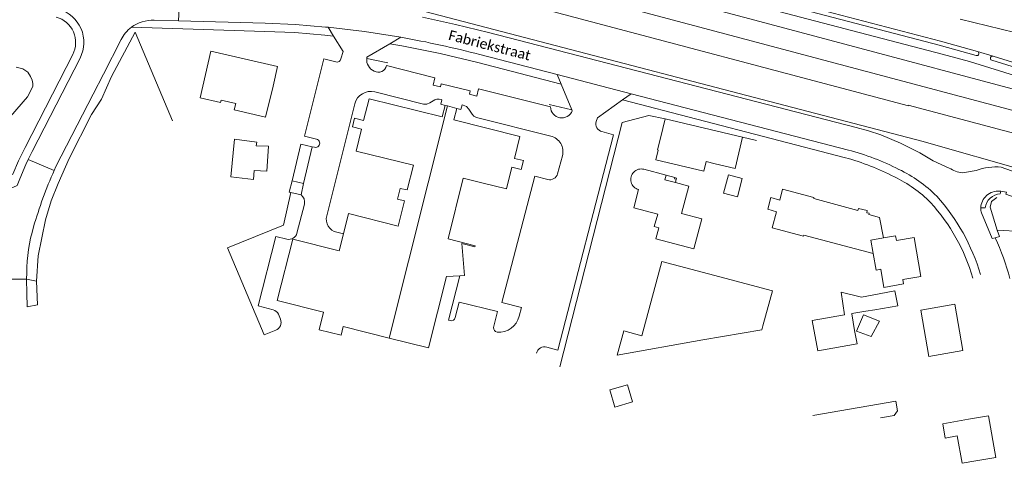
# Model space of a CAD drawing. Extents: x 177628 to 188968, y 384226 to 390673.
# Tile 110 of 256: x 183073 to 183318, y 385094 to 385204. Entities that reach past the tile are written whole.
import ezdxf

# ---------------------------------------------------------------- set-up
doc = ezdxf.new("R2010")
doc.units = 0
for name, color, linetype, lineweight in [('B01_T', 14, 'Continuous', 9), ('B02_F', 14, 'Continuous', 9), ('B02_T', 14, 'Continuous', 9), ('B07_D', 14, 'Continuous', 9), ('B11_S', 14, 'Continuous', 9), ('B14_F', 14, 'Continuous', 9), ('Q01_T', 253, 'Continuous', 9), ('T01_F', 253, 'Continuous', 9), ('T02_T', 253, 'RASTER', 9), ('T03_F', 253, 'Continuous', 9), ('T03_T', 253, 'Continuous', 9), ('T04_F', 253, 'HAAG', 9), ('T22_F', 253, 'Continuous', 9), ('V00_F', 8, 'Continuous', 9), ('V00_T', 8, 'Continuous', 9), ('Z06', 7, 'Continuous', 9)]:
    doc.layers.add(name, color=color, linetype=linetype, lineweight=lineweight)
doc.styles.add('Legend', font='calibri.ttf')
doc.linetypes.add('HAAG', pattern='A,4,-1,[5,TOPOCAD.SHX,S=0.35,R=0,X=-0.35,Y=-0.35],-1', length=6)
doc.linetypes.add('RASTER', pattern='A,4,-1,[4,TOPOCAD.SHX,S=0.5,R=0,X=-0.5,Y=0],-1', length=6)

msp = doc.modelspace()

# ---------------------------------------------------------------- linework, layer by layer
at = {"layer": 'B01_T', "linetype": 'Continuous'}
for points in [[(183123.001, 385183.401), (183117.947, 385184.562), (183120.606, 385196.148), (183137.175, 385192.345), (183136.053, 385187.454)], [(183126.785, 385183.098), (183126.415, 385181.54), (183134.173, 385179.697), (183136.053, 385187.454)], [(183123.001, 385183.401), (183123.135, 385183.966)], [(183153.544, 385150.751), (183154.82, 385155.75), (183167.139, 385152.624), (183168.675, 385158.909), (183166.93, 385159.35), (183167.6, 385162), (183169.365, 385161.647), (183170.89, 385167.78), (183156.67, 385171.31), (183158.01, 385176.75), (183155.74, 385177.31), (183156.31, 385179.43), (183158.55, 385178.9), (183159.91, 385184.3), (183178.02, 385179.77), (183178.77, 385182.64)], [(183178.77, 385182.64), (183179.341, 385182.496)], [(183181.66, 385181.91), (183179.341, 385182.496)], [(183179.51, 385149.49), (183183.3, 385164.59), (183188.229, 385163.345), (183194.03, 385161.88), (183195.38, 385167.3), (183197.65, 385166.75), (183198.22, 385168.92), (183195.98, 385169.49), (183197.32, 385174.9), (183180.92, 385179.04), (183181.66, 385181.91)], [(183233.442, 385179.345), (183232.289, 385174.497)], [(183252.685, 385174.771), (183233.442, 385179.345)], [(183245.902, 385168.136), (183243.619, 385168.702), (183243.036, 385166.273), (183231.112, 385169.138), (183231.689, 385171.538), (183231.572, 385171.566), (183232.289, 385174.497)], [(183245.902, 385168.136), (183250.829, 385166.965), (183252.685, 385174.771)], [(183145.79, 385172.35), (183142.917, 385173.049), (183140.755, 385163.942)], [(183145.79, 385172.35), (183143.63, 385163.25)], [(183228.165, 385166.768), (183233.666, 385165.334)], [(183140.755, 385163.942), (183140.085, 385161.12)], [(183233.666, 385165.334), (183233.361, 385164.164)], [(183233.361, 385164.164), (183235.974, 385163.452)], [(183233.666, 385165.334), (183235.872, 385164.714)], [(183236.202, 385164.297), (183235.789, 385164.409), (183235.872, 385164.714)], [(183235.872, 385164.714), (183236.285, 385164.601), (183236.202, 385164.297)], [(183236.202, 385164.297), (183235.974, 385163.452)], [(183143.63, 385163.25), (183143.009, 385160.416)], [(183231.142, 385149.496), (183231.832, 385152.212), (183230.708, 385152.52), (183231.588, 385155.587), (183225.641, 385157.176), (183226.855, 385161.717)], [(183235.974, 385163.452), (183239.296, 385162.548), (183237.486, 385155.785), (183242.519, 385154.438), (183240.528, 385147), (183231.142, 385149.496)], [(183261.899, 385159.136), (183262.617, 385161.842), (183270.351, 385159.789), (183270.36, 385159.514), (183281.345, 385156.564), (183281.486, 385157.054), (183283.656, 385156.499), (183283.511, 385155.993), (183284.096, 385155.832), (183284.029, 385155.555), (183286.726, 385154.833), (183287.639, 385149.709)], [(183143.009, 385160.416), (183140.471, 385161.027), (183140.085, 385161.12)], [(183261.899, 385159.136), (183259.678, 385159.726), (183258.908, 385156.829), (183261.129, 385156.239)], [(183261.129, 385156.239), (183260.05, 385152.19), (183267.79, 385150.13), (183267.88, 385150.4), (183285.13, 385145.82)], [(183152.455, 385146.483), (183140.953, 385149.418), (183137.069, 385134.196), (183148.57, 385131.261)], [(183152.455, 385146.483), (183153.544, 385150.751)], [(183182.427, 385140.332), (183183.573, 385140.407), (183182.963, 385148.293), (183186.192, 385147.483), (183186.27, 385147.793), (183179.51, 385149.49)], [(183287.639, 385149.709), (183290.68, 385150.236), (183290.882, 385149.039), (183295.316, 385149.829), (183296.989, 385140.165), (183292.475, 385139.376), (183292.674, 385138.294), (183287.747, 385137.441)], [(183285.13, 385145.82), (183285.84, 385141.72), (183287.03, 385141.923), (183287.747, 385137.441)], [(183164.918, 385124.837), (183174.64, 385122.39), (183179.113, 385140.114)], [(183179.113, 385140.114), (183182.427, 385140.332)], [(183305.404, 385133.249), (183296.915, 385131.76), (183298.939, 385120.226), (183307.427, 385121.715), (183305.404, 385133.249)], [(183164.918, 385124.837), (183153.46, 385127.72), (183152.95, 385125.55), (183147.46, 385126.91), (183148.57, 385131.261)], [(183308.835, 385104.684), (183313.76, 385105.55), (183315.58, 385095.2), (183310.656, 385094.334)], [(183308.835, 385104.684), (183302.413, 385103.555), (183303.038, 385100.003), (183305.998, 385100.523), (183307.193, 385093.725), (183310.656, 385094.334)]]:
    msp.add_lwpolyline(points, dxfattribs=at)
msp.add_arc((183227.498, 385164.246), 2.609, 75.19702, 255.72383, dxfattribs=at)
at = {"layer": 'B02_F', "linetype": 'Continuous'}
for points in [[(183284.882, 385135.523), (183282.223, 385135.034)], [(183285.513, 385131.878), (183291.228, 385132.847), (183290.495, 385136.555), (183284.882, 385135.523)], [(183283.3, 385131.503), (183285.513, 385131.878)], [(183271.349, 385121.697), (183281.1, 385123.437), (183280.504, 385126.744)]]:
    msp.add_lwpolyline(points, dxfattribs=at)
at = {"layer": 'B02_T', "linetype": 'Continuous'}
for points in [[(183257.743, 385127.903), (183260.066, 385136.598), (183247.002, 385140.088)], [(183270.131, 385105.576), (183290.722, 385109.187), (183291.14, 385106.801), (183290.313, 385105.634), (183286.932, 385105.002)]]:
    msp.add_lwpolyline(points, dxfattribs=at)
at = {"layer": 'B07_D', "linetype": 'Continuous'}
for points in [[(183164.918, 385124.837), (183179.341, 385182.496)], [(183140.755, 385163.942), (183143.63, 385163.25)], [(183285.13, 385145.82), (183284.549, 385149.173), (183287.639, 385149.709)]]:
    msp.add_lwpolyline(points, dxfattribs=at)
at = {"layer": 'B11_S', "linetype": 'Continuous'}
msp.add_lwpolyline([(183126.785, 385183.098), (183123.135, 385183.966)], dxfattribs=at)
at = {"layer": 'B14_F', "linetype": 'Continuous'}
for points in [[(183125.55, 385164.86), (183131.207, 385164.259), (183131.348, 385166.43), (183134.467, 385166.292), (183134.879, 385172.488), (183131.863, 385172.612), (183132.025, 385173.52), (183126.502, 385174.233), (183125.55, 385164.86)], [(183252.606, 385164.473), (183251.391, 385159.893), (183247.957, 385160.805), (183249.171, 385165.385), (183252.606, 385164.473)], [(183247.002, 385140.088), (183232.589, 385143.849), (183227.629, 385125.427), (183223.165, 385126.642), (183221.497, 385120.558), (183242.829, 385124.394), (183257.423, 385126.891), (183257.743, 385127.903)], [(183282.223, 385135.034), (183277.17, 385136.252), (183277.963, 385130.647)], [(183277.963, 385130.647), (183269.994, 385129.225), (183271.349, 385121.697)], [(183283.3, 385131.503), (183279.825, 385130.948), (183279.841, 385130.849)], [(183279.841, 385130.849), (183280.504, 385126.744)], [(183280.979, 385126.571), (183284.641, 385125.239), (183286.722, 385129.028), (183282.709, 385130.583)], [(183282.709, 385130.583), (183280.979, 385126.571)], [(183224.05, 385113.251), (183219.683, 385111.962), (183220.941, 385107.702), (183225.307, 385108.992), (183224.05, 385113.251)]]:
    msp.add_lwpolyline(points, dxfattribs=at)
at = {"layer": 'Q01_T', "linetype": 'Continuous'}
for points in [[(183440.667, 385149.266), (183000, 385266.517), (182834.084, 385310.632)], [(182832.642, 385305.174), (183000, 385260.829), (183108.89, 385231.659), (183293.855, 385182.495)], [(183441.176, 385143.534), (183293.768, 385182.735)]]:
    msp.add_lwpolyline(points, dxfattribs=at)
at = {"layer": 'T01_F', "linetype": 'Continuous'}
msp.add_lwpolyline([(183064.472, 385174.134), (183066.791, 385175.999), (183070.823, 385179.875), (183075.042, 385184.769), (183076.363, 385187.317), (183076.357, 385188.121), (183076.244, 385188.891), (183075.798, 385189.782), (183075.124, 385190.889), (183073.888, 385191.751), (183072.221, 385192.153)], dxfattribs=at)
at = {"layer": 'T02_T', "linetype": 'RASTER'}
for points in [[(183315.937, 385151.626), (183315.886, 385151.629), (183314.156, 385157.394), (183314.481, 385158.785), (183315.81, 385159.775)], [(183322.009, 385151.134), (183321.957, 385151.301), (183315.937, 385151.626)]]:
    msp.add_lwpolyline(points, dxfattribs=at)
at = {"layer": 'T03_F', "linetype": 'Continuous'}
for points in [[(183138.617, 385234.048), (183142.564, 385234.006), (183189.758, 385221.378), (183255.702, 385203.838), (183345.684, 385179.795), (183388.386, 385168.423), (183402.188, 385166.484), (183429.317, 385162.583), (183437.517, 385159.168), (183439.42, 385156.688), (183438.938, 385154.097)], [(183095.942, 385189.856), (183101.791, 385200.796), (183111.091, 385178.844)], [(183095.942, 385189.856), (183093.431, 385184.218)], [(183077.266, 385138.994), (183077.72, 385145.264), (183079.534, 385154.244), (183080.952, 385158.968), (183082.697, 385163.206), (183085.418, 385169.47), (183090.912, 385180.38), (183093.431, 385184.218)], [(183233.442, 385179.345), (183229.365, 385180.161), (183222.784, 385178.394), (183207.282, 385117.686)], [(183252.685, 385174.771), (183256.114, 385173.893)]]:
    msp.add_lwpolyline(points, dxfattribs=at)
at = {"layer": 'T03_T', "linetype": 'Continuous'}
msp.add_lwpolyline([(183433.908, 385137.374), (183323.96, 385166.16), (183297.19, 385173.79), (183166.46, 385207.88)], dxfattribs=at)
at = {"layer": 'T04_F', "linetype": 'HAAG'}
for points in [[(183159.3, 385194.327), (183164.535, 385193.19)], [(183210.252, 385181.558), (183204.625, 385182.856)], [(183133.87, 385125.66), (183124.757, 385147.236), (183138.679, 385152.909), (183140.471, 385161.027)]]:
    msp.add_lwpolyline(points, dxfattribs=at)
at = {"layer": 'T22_F', "linetype": 'Continuous'}
msp.add_lwpolyline([(183077.53, 385133.074), (183077.266, 385138.994)], dxfattribs=at)
at = {"layer": 'V00_F', "linetype": 'Continuous'}
for points in [[(183316.689, 385160.647), (183316.846, 385161.295)], [(183311.852, 385157.174), (183312.904, 385157.197)], [(183315.41, 385149.767), (183314.632, 385149.553), (183311.99, 385155.918)], [(183315.41, 385149.767), (183316.516, 385150.068), (183315.937, 385151.626)], [(183074.836, 385139.484), (183077.266, 385138.994)], [(183077.53, 385133.074), (183074.964, 385132.567)]]:
    msp.add_lwpolyline(points, dxfattribs=at)
at = {"layer": 'V00_F', "linetype": 'Continuous', "extrusion": (0, 0, -1)}
for centre, radius, start, end in [((-183316.195, 385157.015), 4.345, 2.09573, 94.17628), ((-183316.896, 385156.619), 4.034, 8.24344, 87.05867), ((-183316.196, 385157.016), 4.346, 345.37198, 2.08785)]:
    msp.add_arc(centre, radius, start, end, dxfattribs=at)
at = {"layer": 'V00_F', "linetype": 'Continuous'}
msp.add_arc((183262.815, 385125.158), 58.067, 14.43728, 25.07515, dxfattribs=at)
at = {"layer": 'V00_T', "linetype": 'Continuous'}
for points in [[(183098.214, 385252.304), (183100.873, 385253.697), (183102.721, 385254.064), (183104.138, 385253.739), (183131.19, 385240.54), (183133.21, 385239.71), (183135.48, 385238.98), (183302.28, 385195.39), (183309.04, 385193.53), (183335.39, 385185.37), (183349.95, 385181.09), (183357, 385178.88), (183363.72, 385176.55), (183367.405, 385175.171)], [(183310.99, 385196.035), (183301.83, 385198.58), (183174.262, 385231.988), (183170.101, 385233.184)], [(183169.848, 385232.057), (183301.509, 385197.59), (183310.706, 385195.015)], [(183112.849, 385210.184), (183112.525, 385203.627)], [(183106.526, 385203.79), (183112.525, 385203.627)], [(183112.525, 385203.627), (183134.06, 385203.04)], [(183134.06, 385203.04), (183141.594, 385202.752), (183149.105, 385202.1)], [(183304.02, 385167.08), (183300.028, 385168.911), (183298.329, 385169.851), (183296.69, 385170.89), (183291.87, 385173.26), (183287.007, 385175.3), (183283.968, 385176.307), (183280.89, 385177.19), (183189.595, 385200.761), (183181.393, 385202.748), (183173.155, 385204.581)], [(183306.746, 385204.099), (183320.317, 385200.745)], [(183100.851, 385202.044), (183133.989, 385201.019)], [(183133.989, 385201.019), (183141.457, 385200.731), (183148.903, 385200.088)], [(183149.105, 385202.1), (183149.753, 385202.037)], [(183167.783, 385199.563), (183158.791, 385200.969), (183149.753, 385202.037)], [(183149.753, 385202.037), (183151.092, 385199.843)], [(183093.89, 385190.383), (183098.31, 385199)], [(183148.903, 385200.088), (183151.092, 385199.843)], [(183151.092, 385199.843), (183153.42, 385196.03), (183152.919, 385194.177)], [(183167.783, 385199.563), (183165.03, 385197.943)], [(183165.03, 385197.943), (183159.33, 385194.59)], [(183165.03, 385197.943), (183168.033, 385197.457)], [(183168.033, 385197.457), (183177.533, 385195.566), (183186.95, 385193.3)], [(183310.99, 385196.035), (183314.916, 385194.871)], [(183086.282, 385195.263), (183074.43, 385172.15), (183072.84, 385168.87), (183071.44, 385165.57), (183063.823, 385162.235), (183064.472, 385174.134)], [(183075.239, 385169.179), (183076.22, 385171.21), (183088.105, 385194.398)], [(183151.643, 385193.434), (183148.67, 385194.2), (183143.85, 385175), (183146.849, 385174.262)], [(183186.95, 385193.3), (183207.618, 385187.944)], [(183187.422, 385195.264), (183206.654, 385190.283)], [(183314.6, 385193.853), (183335.85, 385187.27), (183350.708, 385182.862)], [(183368.112, 385178.252), (183362.346, 385180.53), (183360.023, 385181.367), (183356.912, 385182.394), (183353.771, 385183.323), (183336.41, 385188.17), (183314.916, 385194.871)], [(183164.19, 385192.519), (183176.24, 385189.48), (183175.8, 385187.68), (183177.65, 385187.23), (183177.84, 385188.03), (183185.01, 385186.25), (183184.82, 385185.42), (183186.63, 385184.94), (183187.11, 385186.74), (183204.97, 385182.28)], [(183091.364, 385185.458), (183093.89, 385190.383)], [(183206.654, 385190.283), (183224.965, 385185.541)], [(183207.618, 385187.944), (183206.654, 385190.283)], [(183173.419, 385182.985), (183161.316, 385186.006)], [(183210.252, 385181.558), (183207.618, 385187.944)], [(183091.364, 385185.458), (183082.119, 385167.436), (183081.686, 385166.481)], [(183175.794, 385183.781), (183174.998, 385183.255)], [(183178.77, 385182.64), (183177.71, 385182.91), (183177.99, 385184.04), (183177.81, 385184.091)], [(183222.815, 385184.006), (183216.6, 385179.57), (183216.316, 385178.635)], [(183224.965, 385185.541), (183222.815, 385184.006)], [(183222.815, 385184.006), (183278.22, 385169.65)], [(183278.95, 385171.56), (183224.965, 385185.541)], [(183156.356, 385183.034), (183149.362, 385155.217)], [(183174.998, 385183.255), (183174.237, 385182.955), (183173.419, 385182.985)], [(183181.66, 385181.91), (183182.71, 385181.63), (183183.03, 385182.77), (183183.309, 385182.71)], [(183183.309, 385182.71), (183184.096, 385182.366), (183184.688, 385181.743)], [(183184.688, 385181.743), (183185.507, 385180.433)], [(183210.359, 385181.298), (183210.252, 385181.558)], [(183185.507, 385180.433), (183185.956, 385179.953), (183186.552, 385179.674)], [(183186.552, 385179.674), (183205.013, 385175.039)], [(183217.73, 385176.117), (183220.63, 385175.37), (183206.79, 385121.87), (183204.016, 385122.599)], [(183146.35, 385172.255), (183145.79, 385172.35)], [(183073.16, 385164.39), (183074.67, 385168), (183075.239, 385169.179)], [(183081.686, 385166.481), (183075.239, 385169.179)], [(183207.905, 385170.12), (183206.741, 385165.664)], [(183307.278, 385165.92), (183310.68, 385166.45)], [(183360.394, 385150.978), (183357.192, 385152.649), (183340.731, 385158.836), (183316.936, 385167.33)], [(183073.16, 385164.39), (183072.473, 385162.748), (183065.344, 385159.626), (183063.156, 385160.257)], [(183204.3, 385164.232), (183201.06, 385165.08), (183192.91, 385133.71), (183197.75, 385132.44), (183197.18, 385130.24)], [(183316.846, 385161.295), (183316.511, 385161.349)], [(183386.097, 385128.558), (183378.701, 385133.397), (183352.032, 385147.269), (183347.634, 385149.434), (183339.829, 385152.768), (183318.04, 385160.583), (183318.203, 385161.075), (183316.846, 385161.295)], [(183141.977, 385150.907), (183143.83, 385158.141)], [(183136.06, 385131.885), (183132.31, 385132.82), (183136.7, 385150.11), (183139.487, 385149.418)], [(183151.855, 385151.141), (183153.544, 385150.751)], [(183067.732, 385139.513), (183074.836, 385139.484)], [(183074.836, 385139.484), (183074.85, 385141.017)], [(183074.964, 385132.567), (183074.861, 385136.025), (183074.836, 385139.484)], [(183180.062, 385129.177), (183179.64, 385129.28), (183182.427, 385140.332)], [(183190.81, 385127.44), (183191.76, 385131.4), (183182.26, 385133.76), (183181.307, 385129.929)], [(183137.884, 385129.502), (183137.363, 385130.762)], [(183133.87, 385125.66), (183136.737, 385126.793)]]:
    msp.add_lwpolyline(points, dxfattribs=at)
for centre, radius, start, end in [((183080.504, 385198.3), 8.544, 332.82318, 73.92636), ((183080.442, 385198.262), 6.565, 332.8204, 74.55625), ((183106.099, 385195.084), 8.717, 87.18938, 127.01324), ((183106.083, 385195.094), 8.699, 126.97273, 153.31993), ((183125.762, 384960.593), 242.636, 75.2783, 80.027), ((183310.848, 385195.525), 0.529, 254.44113, 74.44113), ((183151.906, 385194.449), 1.049, 255.47313, 344.95037), ((183162.527, 385194.087), 3.236, 175.73834, 245.57384), ((183162.29, 385194.119), 2.997, 170.96118, 176.02379), ((183314.757, 385194.362), 0.533, 72.65241, 252.85759), ((183162.21, 385192.872), 2.011, 239.4757, 349.88314), ((183160.324, 385182.036), 4.092, 75.97511, 165.88443), ((183177.138, 385181.748), 2.438, 74.0092, 123.47458), ((183207.762, 385182.323), 2.792, 180.87892, 338.46648), ((183218.227, 385178.052), 1.998, 163.04425, 255.58911), ((183146.6, 385173.258), 1.034, 255.98392, 76.09142), ((183204.037, 385171.156), 4.004, 345.00704, 75.89757), ((183262.5, 385109.681), 64.028, 63.04022, 75.11265), ((183260.611, 385106.624), 65.44, 62.8918, 74.38996), ((183178.222, 385123.203), 105.793, 155.85278, 163.93546), ((183276.348, 385135.361), 34.868, 45.24379, 64.19149), ((183308.061, 385173.275), 7.397, 236.88216, 263.92164), ((183315.796, 385152.756), 14.619, 85.52821, 110.48574), ((183204.805, 385166.167), 2, 255.37352, 345.42207), ((183275.449, 385134.261), 34.083, 45.43804, 63.92459), ((183141.66, 385158.643), 2.228, 346.96455, 52.72236), ((183262.775, 385126.033), 51.14, 16.54432, 41.80131), ((183263.27, 385125.974), 48.617, 16.46789, 42.063), ((183152.605, 385154.4), 3.344, 165.85758, 257.04476), ((183115.542, 385140.804), 40.693, 163.32829, 179.69966), ((183139.981, 385151.418), 2.06, 256.11204, 345.64613), ((183135.596, 385130.029), 1.914, 22.53317, 75.95354), ((183135.974, 385128.713), 2.066, 291.66846, 22.4356), ((183180.307, 385130.178), 1.031, 256.2473, 346.018), ((183192.237, 385131.388), 5.074, 264.15815, 346.92713), ((183191.831, 385127.358), 1.024, 175.40953, 263.85235), ((183203.491, 385120.59), 2.076, 75.34475, 165.47961)]:
    msp.add_arc(centre, radius, start, end, dxfattribs=at)

# ---------------------------------------------------------------- texts
at = {"layer": 'Z06', "linetype": 'Continuous', "style": 'Legend'}
msp.add_text('Fabriekstraat', height=2.5, rotation=345.51897, dxfattribs=at).set_placement((183179.427, 385198.992))

doc.saveas('drawing.dxf')
